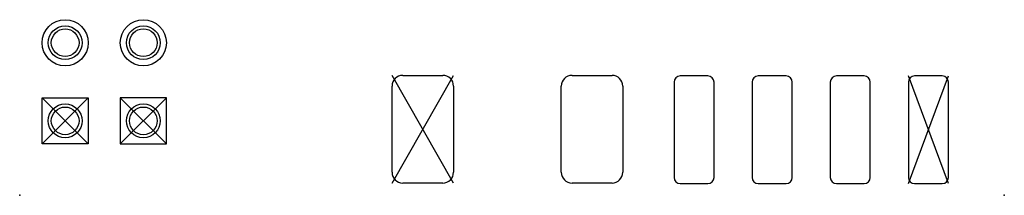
# Model space of a CAD drawing. Header units: millimetres. Extents: x 0 to 32, y 0 to 5.7.
import ezdxf

# ---------------------------------------------------------------- set-up
doc = ezdxf.new("R2010")
doc.units = ezdxf.units.MM
doc.header["$MEASUREMENT"] = 0
doc.layers.add('CAN_adapter_v1.0 v6_Sketch1', color=7, linetype='Continuous')

msp = doc.modelspace()

# ---------------------------------------------------------------- linework, layer by layer
at = {"layer": 'CAN_adapter_v1.0 v6_Sketch1'}
for p, q in [((12.1, 0.4), (14.1, 3.9)), ((14.1, 0.4), (12.1, 3.9)), ((12.45, 3.9), (13.75, 3.9)), ((17.95, 3.9), (19.25, 3.9)), ((22.365, 3.88), (21.465, 3.88)), ((24.905, 3.88), (24.005, 3.88)), ((27.445, 3.88), (26.545, 3.88)), ((28.885, 0.38), (30.185, 3.88)), ((30.185, 0.38), (28.885, 3.88)), ((29.985, 3.88), (29.085, 3.88)), ((12.1, 0.75), (12.1, 3.55)), ((14.1, 3.55), (14.1, 0.75)), ((17.6, 0.75), (17.6, 3.55)), ((19.6, 3.55), (19.6, 0.75)), ((21.265, 3.68), (21.265, 0.58)), ((22.565, 0.58), (22.565, 3.68)), ((23.805, 3.68), (23.805, 0.58)), ((25.105, 0.58), (25.105, 3.68)), ((26.345, 3.68), (26.345, 0.58)), ((27.645, 0.58), (27.645, 3.68)), ((28.885, 3.68), (28.885, 0.58)), ((30.185, 0.58), (30.185, 3.68)), ((0.728, 1.671), (0.728, 3.171)), ((0.728, 3.171), (2.228, 3.171)), ((2.228, 1.671), (0.728, 3.171)), ((0.728, 1.671), (2.228, 3.171)), ((2.228, 3.171), (2.228, 1.671)), ((4.768, 3.171), (3.268, 3.171)), ((3.268, 1.671), (4.768, 3.171)), ((4.768, 1.671), (3.268, 3.171)), ((3.268, 3.171), (3.268, 1.671)), ((4.768, 1.671), (4.768, 3.171)), ((2.228, 1.671), (0.728, 1.671)), ((3.268, 1.671), (4.768, 1.671)), ((13.75, 0.4), (12.45, 0.4)), ((19.25, 0.4), (17.95, 0.4)), ((21.465, 0.38), (22.365, 0.38)), ((24.005, 0.38), (24.905, 0.38)), ((26.545, 0.38), (27.445, 0.38)), ((29.085, 0.38), (29.985, 0.38))]:
    msp.add_line(p, q, dxfattribs=at)
for centre, radius in [((1.478, 4.961), 0.75), ((1.478, 4.961), 0.55), ((4.018, 4.961), 0.75), ((4.018, 4.961), 0.55), ((1.478, 4.961), 0.45), ((4.018, 4.961), 0.45), ((1.478, 2.421), 0.55), ((4.018, 2.421), 0.55), ((1.478, 2.421), 0.45), ((4.018, 2.421), 0.45)]:
    msp.add_circle(centre, radius, dxfattribs=at)
for centre, radius, start, end in [((12.45, 3.55), 0.35, 90, 180), ((13.75, 3.55), 0.35, 0, 90), ((17.95, 3.55), 0.35, 90, 180), ((19.25, 3.55), 0.35, 0, 90), ((21.465, 3.68), 0.2, 90, 180), ((22.365, 3.68), 0.2, 0, 90), ((24.005, 3.68), 0.2, 90, 180), ((24.905, 3.68), 0.2, 0, 90), ((26.545, 3.68), 0.2, 90, 180), ((27.445, 3.68), 0.2, 0, 90), ((29.085, 3.68), 0.2, 90, 180), ((29.985, 3.68), 0.2, 0, 90), ((12.45, 0.75), 0.35, 180, 270), ((13.75, 0.75), 0.35, 270, 0), ((17.95, 0.75), 0.35, 180, 270), ((19.25, 0.75), 0.35, 270, 0), ((21.465, 0.58), 0.2, 180, 270), ((22.365, 0.58), 0.2, 270, 0), ((24.005, 0.58), 0.2, 180, 270), ((24.905, 0.58), 0.2, 270, 0), ((26.545, 0.58), 0.2, 180, 270), ((27.445, 0.58), 0.2, 270, 0), ((29.085, 0.58), 0.2, 180, 270), ((29.985, 0.58), 0.2, 270, 0)]:
    msp.add_arc(centre, radius, start, end, dxfattribs=at)
for p in [(1.478, 2.421), (4.018, 2.421), (13.1, 2.15), (29.535, 2.13), (0, 0), (32, 0)]:
    msp.add_point(p, dxfattribs=at)

doc.saveas('drawing.dxf')
